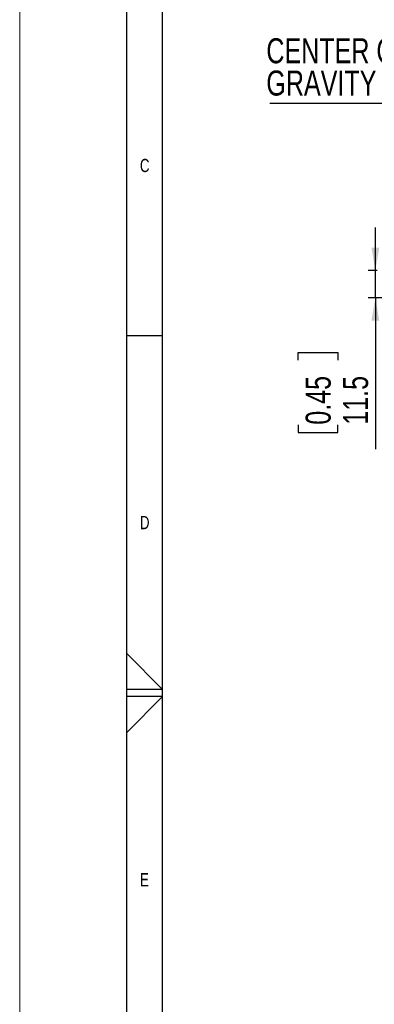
# Model space of a CAD drawing. Header units: millimetres. Extents: x 0 to 1262, y 0 to 420.
# Tile 2 of 99: x 0 to 50, y 166 to 304. Entities that reach past the tile are written whole.
import ezdxf

# ---------------------------------------------------------------- set-up
doc = ezdxf.new("R2010")
doc.units = ezdxf.units.MM
doc.layers.add('FORMAT', color=7, linetype='Continuous')
doc.layers.add('SLD-0', color=7, linetype='Continuous')
doc.styles.add('SLDTEXTSTYLE0', font='TXT', dxfattribs={"width": 0.75})
doc.dimstyles.new('SLDDIMSTYLE1', dxfattribs={"dimtxt": 3.5, "dimasz": 3.2, "dimexe": 0, "dimexo": 0.0625, "dimgap": 0.875, "dimtad": 1, "dimdec": 1, "dimlfac": 3, "dimrnd": 1e-09, "dimzin": 12, "dimdsep": 46, "dimtxsty": 'SLDTEXTSTYLE0', "dimsah": 1, "dimcen": 0.09, "dimadec": 0, "dimazin": 3, "dimtfac": 1, "dimtdec": 1, "dimtmove": 0, "dimatfit": 0, "dimfxl": 1, "dimfrac": 2, "dimtolj": 1, "dimtzin": 12, "dimarcsym": 0})

# ---------------------------------------------------------------- blocks, each defined once
blk = doc.blocks.new('SW_NOTE_0')
at = {"layer": 'SLD-0', "color": 0}
blk.add_line((-24.8, 0), (0, 0), dxfattribs=at)
at = {"layer": 'SLD-0', "color": 0, "char_height": 3.5, "attachment_point": 1, "style": 'SLDTEXTSTYLE0'}
for s, insert in [('CENTER OF', (-25.27, 9.09)), ('GRAVITY', (-25.27, 4.57))]:
    blk.add_mtext(s, dxfattribs=dict(at, insert=insert))
blk = doc.blocks.new('_D')
at = {"layer": 'SLD-0', "color": 7, "transparency": 16777216}
for p, q in [((49.76, 269.16), (49.76, 275.16)), ((50.03, 269.16), (48.76, 269.16)), ((49.76, 265.32), (49.76, 269.16)), ((82.57, 265.32), (48.76, 265.32)), ((49.76, 265.32), (49.76, 244.13)), ((38.96, 256.61), (38.96, 257.68)), ((38.96, 257.68), (44.52, 257.68)), ((44.52, 257.68), (44.52, 256.61)), ((38.96, 247.56), (38.96, 246.49)), ((44.52, 246.49), (44.52, 247.56)), ((38.96, 246.49), (44.52, 246.49))]:
    blk.add_line(p, q, dxfattribs=at)
for points in [[(49.76, 269.16), (50.31, 272.36), (49.21, 272.36)], [(49.76, 265.32), (49.21, 262.12), (50.31, 262.12)]]:
    blk.add_solid(points, dxfattribs=at)
at = {"layer": 'SLD-0', "color": 7, "transparency": 16777216, "char_height": 3.5, "attachment_point": 1, "rotation": 90, "style": 'SLDTEXTSTYLE0'}
for s, insert in [('0.45', (40.01, 247.56)), ('11.5', (45.24, 247.56))]:
    blk.add_mtext(s, dxfattribs=dict(at, insert=insert))

msp = doc.modelspace()

# ---------------------------------------------------------------- linework, layer by layer
at = {"color": 7, "linetype": 'Continuous', "lineweight": 18}
msp.add_line((0.000041, 0.000053), (0.000041, 420.000053), dxfattribs=at)
at = {"layer": 'FORMAT'}
for p, q in [((15.000041, 5.000053), (15.000041, 415.000053)), ((20.000041, 10.000053), (20.000041, 410.000053)), ((20.000041, 260.000053), (15.000041, 260.000053)), ((15.000041, 215.515376), (20.000041, 210.500053)), ((20.000041, 210.500053), (15.000041, 210.500053)), ((20.000041, 209.500053), (15.000041, 209.500053)), ((15.000041, 204.484731), (20.000041, 209.500053))]:
    msp.add_line(p, q, dxfattribs=at)

# ---------------------------------------------------------------- block references
at = {"layer": 'SLD-0', "color": 250}
msp.add_blockref('SW_NOTE_0', (59.777295, 292.582217), dxfattribs=at)

# ---------------------------------------------------------------- texts
at = {"layer": 'FORMAT', "char_height": 1.852083, "attachment_point": 1, "style": 'SLDTEXTSTYLE0'}
for s, insert in [('C', (16.821627, 284.783249)), ('D', (16.821627, 234.783249)), ('E', (16.821627, 184.783249))]:
    msp.add_mtext(s, dxfattribs=dict(at, insert=insert))

# ---------------------------------------------------------------- dimensions: what is measured, and where the dimension line sits
at = {"layer": 'SLD-0', "color": 7}
dim = msp.add_linear_dim(base=(49.755554, 269.15708), p1=(83.565569, 265.323746), p2=(51.030812, 269.15708), angle=90, dimstyle='SLDDIMSTYLE1', dxfattribs=at)
dim.commit()
dim.dimension.update_dxf_attribs({"geometry": '_D', "text_midpoint": (49.755554, 252.085431), "dimtype": 160})

doc.saveas('drawing.dxf')
